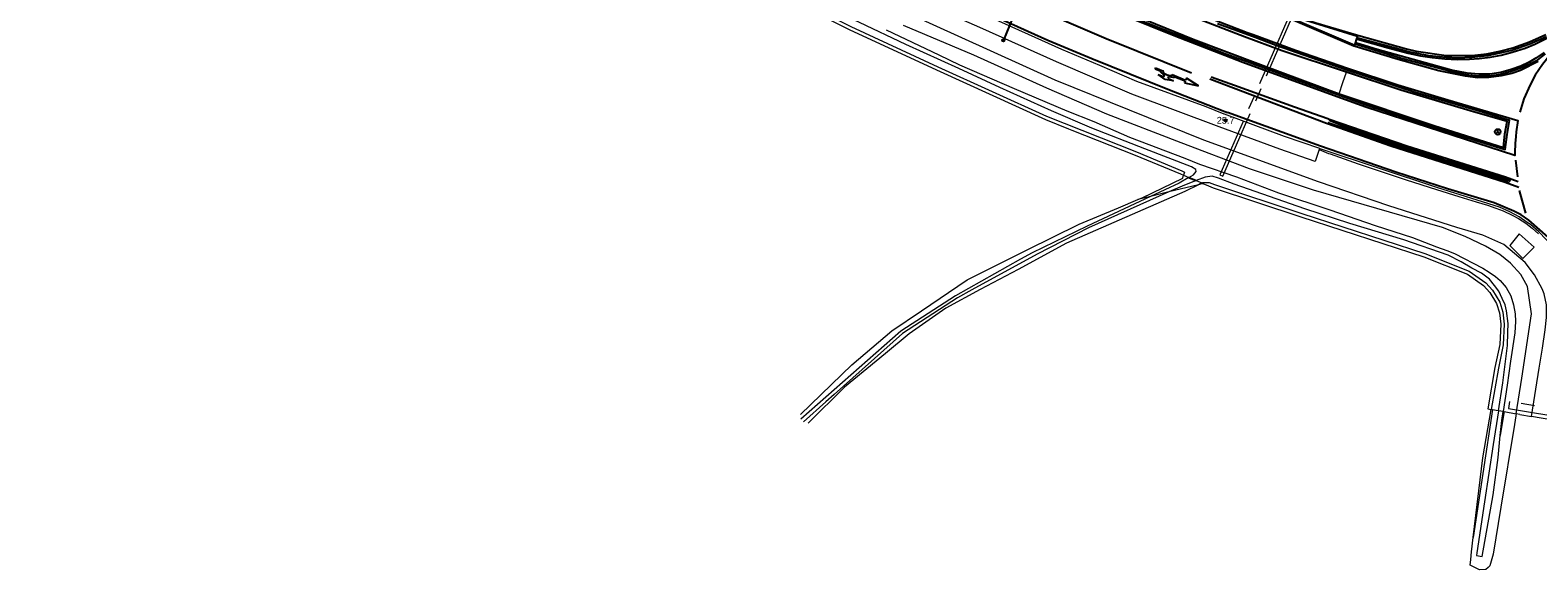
# Model space of a CAD drawing. Header units: metres. Extents: x 169249 to 194689, y 406250 to 412203.
# Tile 22 of 256: x 170221 to 170441, y 406476 to 406555. Entities that reach past the tile are written whole.
import ezdxf
from ezdxf.enums import TextEntityAlignment as Align

# ---------------------------------------------------------------- set-up
doc = ezdxf.new("R2010")
doc.units = ezdxf.units.M
doc.linetypes.add('BGT_NLCS_N264$0$AM-AS', pattern=[16, 10, -2, 2, -2])
doc.layers.get('0').update_dxf_attribs({"linetype": 'CONTINUOUS'})
for name, color, linetype, lineweight in [('BGT_NLCS_N264$0$B-WE-AM-AS_KUNSTWERK_DUIKER-GV', 252, 'BGT_NLCS_N264$0$AM-AS', 18), ('BGT_NLCS_N264$0$B-WE-GW-WATERGANG_INSTEEK-G', 252, 'CONTINUOUS', 18), ('BGT_NLCS_N264$0$B-WE-GW-WATERGANG_SLOOT_BODEM-G', 252, 'CONTINUOUS', 18), ('BGT_NLCS_N264$0$B-WE-OG-BREUKLIJN-G', 252, 'CONTINUOUS', 18), ('BGT_NLCS_N264$0$B-WE-OG-TOPOGRAFIE_TERREIN_AGRARISCH-GV', 252, 'CONTINUOUS', 18), ('BGT_NLCS_N264$0$B-WE-OG-TOPOGRAFIE_WATER-GV', 252, 'CONTINUOUS', 18), ('BGT_NLCS_N264$0$B-WE-OG-TOPOGRAFIE_WEG_BERM-GV', 252, 'CONTINUOUS', 18), ('BGT_NLCS_N264$0$B-WE-OG-TOPOGRAFIE_WEG_RIJWEG-GV', 252, 'CONTINUOUS', 18), ('BGT_NLCS_N264$0$B-WE-VW-BEWEGWIJZERING_DRAAGCONSTRUCTIE-S', 252, 'CONTINUOUS', 25), ('BGT_NLCS_N264$0$B-WE-VW-MARKERING_PIJL-S', 252, 'CONTINUOUS', 25), ('X-XX-AL-REFERENTIE-G', 7, 'CONTINUOUS', 18)]:
    doc.layers.add(name, color=color, linetype=linetype, lineweight=lineweight)
for name, color, linetype in [('BGT_NLCS_N264$0$B-WE-IE-MEUBILAIR_WEGMEUBILAIR-S', 252, 'CONTINUOUS'), ('BGT_NLCS_N264$0$B-WE-OG-TOPOGRAFIE_WATER_SLOOT-GV', 252, 'CONTINUOUS'), ('BGT_NLCS_N264$0$B-WE-OG-TOPOGRAFIE_WEG_VERKEERSEILAND-GV', 252, 'CONTINUOUS'), ('BGT_NLCS_N264$0$B-WE-VW-BEWEGWIJZERING_DRAAGCONSTRUCTIE_PORTAAL_POER-G', 252, 'CONTINUOUS'), ('BGT_NLCS_N264$0$B-WE-VW-MARKERING-G', 252, 'CONTINUOUS'), ('BGT_NLCS_N264$0$Label_Puntobject', 252, 'CONTINUOUS')]:
    doc.layers.add(name, color=color, linetype=linetype)
doc.styles.add('BGT_NLCS_N264$0$STANDARD', font='txt')

# ---------------------------------------------------------------- blocks, each defined once
blk = doc.blocks.new('BGT_NLCS_N264$0$SIE-WEG_WEGWIJZER-SO')
for q in [(-0.29, -0.29), (0, 0.41), (0.29, -0.29)]:
    blk.add_line((0, 0), q)
blk.add_circle((0, 0), 0.413)
blk = doc.blocks.new('BGT_NLCS_N264$0$B-SVW-MARKERING_PIJL_ROTONDE_RD_RA_6.80')
for p, q in [((0, 0.07), (1.29, 0.07)), ((0, -0.07), (0, 0.07)), ((2.61, 0.07), (4.75, 0.07)), ((4.75, 0.37), (4.75, 0.07)), ((6.8, 0), (4.75, 0.37)), ((0, -0.07), (0.77, -0.07)), ((1.95, -0.98), (0.75, -0.68)), ((0.75, -0.68), (1.6, -0.68)), ((1.6, -0.68), (1.6, -0.36)), ((3.15, -0.68), (1.95, -0.98)), ((2.3, -0.68), (2.3, -0.36)), ((2.3, -0.68), (3.15, -0.68)), ((3.13, -0.07), (4.75, -0.07)), ((4.75, -0.38), (6.8, 0)), ((4.75, -0.07), (4.75, -0.38))]:
    blk.add_line(p, q)
for major_axis, ratio, start_param, end_param in [((-0.7, 0), 0.321429, 5.943348, 9.764615), ((-1.2, 0), 0.3125, 6.484543, 7.558013), ((-1.2, 0), 0.3125, 8.14995, 9.22342)]:
    blk.add_ellipse((1.95, 0), major_axis=major_axis, ratio=ratio, start_param=start_param, end_param=end_param)
blk = doc.blocks.new('BGT_NLCS_N264$0$SIE-WEG_PAAL_ALGEMEEN_TYPE_01-SO')
h = blk.add_hatch(color=256)
edge = h.paths.add_edge_path()
edge.add_arc((0, 0), 0.188, 0, 360)
at = {"ltscale": 0.5}
blk.add_circle((0, 0), 0.188, dxfattribs=at)
blk = doc.blocks.new('BGT_NLCS_N264$0$SIE-WEG_PAAL_ALGEMEEN_TYPE_02-SO')
at = {"ltscale": 0.5}
h = blk.add_hatch(color=256, dxfattribs=at)
h.paths.add_polyline_path([(0, 0), (0.1875, 0, 0.41421356), (0, 0.1875)])
h.paths.add_polyline_path([(0, -0.1875), (0, 0), (-0.1875, 0, 0.41421356)])
for p, q in [((-0.1875, 0), (0.1875, 0)), ((0, -0.1875), (0, 0.1875))]:
    blk.add_line(p, q, dxfattribs=at)
blk.add_circle((0, 0), 0.1875, dxfattribs=at)
blk = doc.blocks.new('BGT_NLCS_N264')
at = {"layer": 'BGT_NLCS_N264$0$B-WE-AM-AS_KUNSTWERK_DUIKER-GV'}
for points in [[(170394.94, 406533.82, 11.11), (170411.12, 406570.97, 11.07), (170410.67, 406571.17, 11.07), (170394.49, 406534.02, 11.11), (170394.94, 406533.82, 11.11)], [(170467.9, 406494.57, 11.79), (170468.07, 406495.56, 11.79), (170436.8, 406500.9, 11.34), (170436.64, 406499.91, 11.34), (170467.9, 406494.57, 11.79)]]:
    blk.add_polyline3d(points, dxfattribs=at)
at = {"layer": 'BGT_NLCS_N264$0$B-WE-GW-WATERGANG_INSTEEK-G'}
blk.add_line((170391.84, 406532.84, 11.62), (170391.35, 406532.59, 11.61), dxfattribs=at)
for points in [[(170382.53, 406530.41, 11.39), (170383.14, 406530.67, 11.39), (170389.07, 406533.55, 11.44), (170389.2, 406533.99, 11.45)], [(170391.35, 406532.59, 11.61), (170389.4, 406531.59, 11.59), (170372.08, 406524.05, 11.58), (170365.05, 406520.19, 11.64), (170359.46, 406517.26, 11.63), (170354.47, 406514.53, 11.71), (170349.11, 406510.82, 11.61), (170345.65, 406507.9, 11.65), (170339.66, 406502.99, 11.71), (170334.37, 406497.75, 11.72)], [(170333.22, 406498.99, 11.66), (170340.74, 406506.29, 11.61), (170346.59, 406511.26, 11.54), (170350.88, 406514.17, 11.47), (170357.59, 406518.69, 11.46), (170366.35, 406523.05, 11.39), (170373.96, 406526.83, 11.39), (170379.69, 406529.23, 11.39), (170382.53, 406530.41, 11.39)], [(170437.77, 406499.13, 12.51), (170437.72, 406498.83, 12.51), (170437.52, 406497.56, 12.5), (170435.56, 406485.46, 12.22), (170434.4, 406478.59, 12.17), (170433.95, 406476.9, 12.09), (170433.69, 406476.67, 12.04), (170433.35, 406476.37, 11.97), (170432.44, 406476.31, 11.98), (170431.08, 406476.98, 12), (170431.15, 406477.83, 11.97), (170431.24, 406478.93, 11.92), (170431.5, 406481.03, 11.91)], [(170431.5, 406481.03, 11.91), (170432.93, 406492.69, 11.82), (170434.14, 406499.75, 11.79)]]:
    blk.add_polyline3d(points, dxfattribs=at)
at = {"layer": 'BGT_NLCS_N264$0$B-WE-GW-WATERGANG_SLOOT_BODEM-G'}
blk.add_line((170435.89, 406499.45, 11.08), (170435.2, 406499.57, 11.15), dxfattribs=at)
for points in [[(170389.98, 406533.65, 11.11), (170389.86, 406533.59, 11.11), (170388.53, 406532.82, 11.11), (170384.36, 406530.87, 11.13)], [(170387.05, 406531.53, 11.11), (170375.29, 406526.28, 11.12), (170367.81, 406522.43, 11.13), (170358.26, 406517.22, 11.14), (170356.14, 406516.06, 11.14), (170348.12, 406510.86, 11.15), (170338.14, 406501.93, 11.18), (170336.95, 406500.87, 11.19), (170333.67, 406497.94, 11.2)], [(170391.05, 406533.18, 11.11), (170388.97, 406532.39, 11.11), (170387.05, 406531.53, 11.11)], [(170384.36, 406530.87, 11.13), (170375.09, 406526.53, 11.16), (170367.08, 406522.64, 11.2), (170365.38, 406521.69, 11.2), (170355.85, 406516.36, 11.24), (170347.86, 406511.19, 11.28), (170333.29, 406498.34, 10.96)], [(170435.2, 406499.57, 11.15), (170434.44, 406494.62, 11.15), (170433.15, 406486.25, 10.99), (170432.06, 406478.79, 10.98), (170432, 406478.41, 10.98), (170432.81, 406478.27, 10.98), (170434.41, 406487.26, 10.98), (170435.17, 406492.74, 10.98), (170435.47, 406495.93, 11.03)], [(170435.47, 406495.93, 11.03), (170435.68, 406498.13, 11.06), (170435.89, 406499.45, 11.08)]]:
    blk.add_polyline3d(points, dxfattribs=at)
at = {"layer": 'BGT_NLCS_N264$0$B-WE-OG-BREUKLIJN-G'}
blk.add_polyline3d([(170410.4, 406541.97, 12.65), (170412.74, 406541.05, 12.77), (170421.19, 406538.17, 12.83), (170429.71, 406535.44, 12.97), (170433.91, 406534.15, 13.1), (170436.73, 406533.2, 13.13), (170436.67, 406533.06, 13.1), (170420.74, 406538.12, 12.81), (170412.35, 406540.99, 12.75), (170410.3, 406541.7, 12.65)], dxfattribs=at)
at = {"layer": 'BGT_NLCS_N264$0$B-WE-OG-TOPOGRAFIE_TERREIN_AGRARISCH-GV'}
for p, q in [((170387.05, 406531.53, 5.92), (170384.36, 406530.87, 2.84)), ((170391.35, 406532.59, 10.84), (170387.05, 406531.53, 5.92)), ((170392.03, 406532.76, 11.62), (170391.35, 406532.59, 10.84)), ((170384.36, 406530.87, 2.84), (170382.53, 406530.41, 0.74))]:
    blk.add_line(p, q, dxfattribs=at)
at = {"layer": 'BGT_NLCS_N264$0$B-WE-OG-TOPOGRAFIE_WATER-GV'}
for p, q in [((170389.2, 406533.99, 11.45), (170389.98, 406533.65, 11.11)), ((170391.05, 406533.18, 11.11), (170391.84, 406532.84, 11.62)), ((170434.34, 406499.72, 11.66), (170431.5, 406481.03, 1.58)), ((170434.14, 406499.75, 11.79), (170434.34, 406499.72, 11.66)), ((170436.01, 406499.43, 11.17), (170435.47, 406495.93, 9.29)), ((170435.89, 406499.45, 11.08), (170436.01, 406499.43, 11.17)), ((170436.01, 406499.43, 11.17), (170437.77, 406499.13, 12.51)), ((170438.31, 406499.03, 12.52), (170437.77, 406499.13, 12.51))]:
    blk.add_line(p, q, dxfattribs=at)
for points in [[(170437.77, 406499.13, 12.51), (170438.63, 406504.33, 12.55), (170440.04, 406513.72, 12.95), (170439.45, 406517.71, 13.1), (170438.49, 406519.49, 13.23), (170436.98, 406521.1, 13.22), (170435.39, 406522.41, 13.21), (170433.3, 406523.62, 13.08), (170430.35, 406525, 13.03), (170427.04, 406526.32, 12.78), (170417.42, 406529.12, 12.41), (170408.16, 406531.79, 12.34), (170398.83, 406534.92, 12.27), (170388.82, 406538.72, 12.21), (170377.97, 406542.92, 12.21), (170369.23, 406546.69, 12.2), (170358.54, 406551.51, 12.2), (170348.28, 406555.87, 12.16)], [(170203.95, 406644.04, 11.61), (170213.92, 406635.79, 11.74), (170222.9, 406628.81, 11.7), (170233.58, 406621.03, 11.6), (170243.19, 406613.91, 11.52), (170253.28, 406606.69, 11.56), (170263.48, 406599.64, 11.63), (170273.9, 406592.65, 11.7), (170284.33, 406586.49, 11.66), (170295.14, 406579.93, 11.63), (170305.44, 406574.05, 11.62), (170316.8, 406567.83, 11.61), (170327.63, 406562.2, 11.58), (170340.58, 406555.7, 11.55), (170353.3, 406549.82, 11.47), (170369.19, 406542.58, 11.51), (170382.3, 406537.37, 11.55), (170388.96, 406534.64, 11.47), (170389.33, 406534.4, 11.46), (170389.2, 406533.99, 11.45)], [(170345.72, 406555.24, 11.06), (170353.45, 406551.59, 11.06), (170356.47, 406550.11, 11.06), (170364.43, 406546.66, 11.06), (170372.13, 406543.39, 11.06), (170376.07, 406541.84, 11.06), (170381.27, 406539.55, 11.06)], [(170389.98, 406533.65, 11.11), (170390.63, 406534.01, 11.11), (170391.04, 406534.52, 11.11), (170391, 406534.82, 11.11), (170390.33, 406535.2, 11.11), (170383.52, 406537.85, 11.05), (170375.79, 406540.87, 11.05), (170369.9, 406543.36, 11.05), (170362.36, 406546.8, 11.05), (170356.34, 406549.57, 11.05), (170348.6, 406553.06, 11.05), (170341.83, 406556.27, 11.04), (170334.15, 406559.91, 11.08), (170328.18, 406562.96, 11.08), (170320.39, 406567.09, 11.08), (170314.74, 406570.07, 11.08), (170307.33, 406574.19, 11.08), (170302.3, 406577.02, 11.08), (170294.24, 406581.61, 11.06), (170286.26, 406586.39, 11.02), (170279.9, 406590.27, 11.02), (170273.34, 406594.4, 10.92), (170266.21, 406599.16, 11.02)], [(170381.27, 406539.55, 11.06), (170389.4, 406536.46, 11.06), (170391.52, 406535.61, 11.06), (170396.92, 406533.75, 11.11), (170403.06, 406531.41, 11.11), (170410.57, 406528.91, 11.11), (170417.18, 406526.63, 11.11), (170422.64, 406524.86, 11.11), (170426.15, 406523.52, 11.11), (170427.66, 406522.96, 11.11), (170428.76, 406522.53, 11.11), (170432.9, 406520.38, 11.11), (170433.85, 406519.8, 11.11), (170434.77, 406519.16, 11.11), (170435.44, 406518.59, 11.11), (170436.32, 406517.56, 11.11), (170437.01, 406516.34, 11.11), (170437.4, 406515.02, 11.11), (170437.63, 406513.73, 11.11), (170437.69, 406512.59, 11.11), (170437.6, 406510.93, 11.11), (170436.96, 406506.79, 11.11), (170436.48, 406503.31, 11.11), (170435.89, 406499.45, 11.08)], [(170435.2, 406499.57, 11.15), (170435.83, 406503.66, 11.15), (170436.52, 406509.09, 11.19), (170436.58, 406510.98, 11.12), (170436.61, 406512.33, 11.12), (170436.35, 406514.14, 11.12), (170436.17, 406515.02, 11.12), (170435.75, 406515.96, 11.12), (170435.23, 406517.01, 11.12), (170434.64, 406517.87, 11.12), (170433.88, 406518.78, 11.12), (170432.72, 406519.64, 11.12), (170431.33, 406520.41, 11.12), (170429.76, 406521.32, 11.12), (170427.87, 406522.27, 11.12), (170421.37, 406524.55, 11.12), (170413.46, 406526.9, 11.07), (170406.89, 406529.05, 11.07), (170396.56, 406532.68, 11.11), (170394.31, 406533.54, 11.11), (170393.36, 406533.82, 11.11), (170392.35, 406533.68, 11.11), (170391.05, 406533.18, 11.11)], [(170391.84, 406532.84, 11.62), (170392.01, 406532.93, 11.62), (170392.91, 406532.92, 11.65)], [(170392.91, 406532.92, 11.65), (170393.7, 406532.62, 11.65), (170406.48, 406528.38, 11.7), (170424.44, 406522.52, 11.67), (170430.9, 406519.96, 11.51), (170433.34, 406518.23, 11.67), (170434.33, 406517.17, 11.68), (170435.38, 406515.43, 11.68), (170435.86, 406513.95, 11.68), (170436.03, 406512.23, 11.68), (170435.89, 406509.2, 11.81), (170435.18, 406505.78, 11.77), (170434.14, 406499.75, 11.79)], [(170434.34, 406499.72, 11.66), (170435.15, 406499.58, 11.19), (170435.2, 406499.57, 11.15)]]:
    blk.add_polyline3d(points, dxfattribs=at)
at = {"layer": 'BGT_NLCS_N264$0$B-WE-OG-TOPOGRAFIE_WATER_SLOOT-GV'}
blk.add_line((170389.98, 406533.65, 11.11), (170391.05, 406533.18, 11.11), dxfattribs=at)
at = {"layer": 'BGT_NLCS_N264$0$B-WE-OG-TOPOGRAFIE_WEG_BERM-GV'}
for p, q in [((170409.08, 406537.86, 12.67), (170409.02, 406537.75, 12.58)), ((170391.84, 406532.84, 11.62), (170392.03, 406532.76, 11.62)), ((170438.31, 406499.03, 12.52), (170440.02, 406498.74, 12.55)), ((170444.54, 406497.96, 12.63), (170440.02, 406498.74, 12.55))]:
    blk.add_line(p, q, dxfattribs=at)
for points in [[(170203.95, 406644.04, 11.61), (170203.63, 406643.65, 11.61), (170213.6, 406635.4, 11.74), (170222.6, 406628.41, 11.7), (170233.28, 406620.62, 11.6), (170242.89, 406613.51, 11.52), (170252.99, 406606.28, 11.56), (170263.2, 406599.23, 11.63), (170273.63, 406592.23, 11.7), (170284.07, 406586.07, 11.66), (170294.89, 406579.5, 11.63), (170305.19, 406573.62, 11.62), (170316.57, 406567.39, 11.61), (170327.4, 406561.76, 11.58), (170340.36, 406555.25, 11.55), (170353.09, 406549.37, 11.47), (170369, 406542.12, 11.51), (170372.4, 406540.77, 11.52), (170372.86, 406540.58, 11.52), (170382.11, 406536.91, 11.55), (170388.73, 406534.2, 11.47), (170389.2, 406533.99, 11.45)], [(170440.02, 406498.74, 12.55), (170441.16, 406505.8, 12.76), (170441.62, 406508.71, 12.84), (170442.04, 406511.38, 12.89), (170442.23, 406513.19, 12.94), (170442.2, 406515.03, 12.99), (170441.88, 406516.66, 13.03), (170441.6, 406517.35, 13.06), (170440.48, 406519.41, 13.11), (170439.11, 406521.23, 13.23), (170435.99, 406523.86, 13.21), (170432.89, 406525.2, 13.1), (170429.11, 406526.34, 13), (170419.17, 406529.49, 12.82), (170408.9, 406533.01, 12.71), (170392.15, 406539.12, 12.65), (170370.43, 406547.85, 12.7), (170343.16, 406560.28, 12.69), (170325.49, 406569.03, 12.71), (170326.58, 406571.3, 12.65)], [(170409.02, 406537.75, 12.58), (170408.44, 406535.97, 12.67), (170408.43, 406535.97, 12.67), (170403.24, 406537.76, 12.66), (170394.41, 406541.04, 12.62), (170381.64, 406545.81, 12.63), (170376.18, 406548.15, 12.64), (170370.62, 406550.54, 12.66), (170359.44, 406555.55, 12.63), (170350.84, 406559.3, 12.64), (170339.37, 406564.82, 12.64), (170328.32, 406570.4, 12.64), (170326.58, 406571.3, 12.65)], [(170409.08, 406537.86, 12.67), (170403.92, 406539.64, 12.66), (170395.19, 406542.91, 12.63), (170395.11, 406542.92, 12.62), (170392.48, 406543.97, 12.65), (170382.38, 406547.66, 12.63), (170376.97, 406549.99, 12.64), (170371.43, 406552.37, 12.66), (170360.25, 406557.38, 12.63), (170351.67, 406561.12, 12.64), (170340.26, 406566.61, 12.64), (170329.23, 406572.18, 12.64), (170327.45, 406573.11, 12.65)], [(170411.94, 406545.87, 12.92), (170412.48, 406547.52, 13.1), (170413.02, 406549.03, 12.96)], [(170409.02, 406537.75, 12.58), (170410.39, 406537.17, 12.71), (170410.62, 406537.08, 12.71), (170414.72, 406535.63, 12.75), (170418.08, 406534.5, 12.75), (170421.72, 406533.31, 12.84), (170426.14, 406531.88, 12.93), (170429.39, 406530.87, 13.01), (170431.93, 406530.09, 13.07), (170433.59, 406529.58, 13.15), (170434.83, 406529.17, 13.2), (170435.9, 406528.77, 13.21), (170437.19, 406528.15, 13.21), (170438.12, 406527.67, 13.21), (170439.18, 406526.96, 13.21), (170440.12, 406526.23, 13.22), (170441.05, 406525.4, 13.25)], [(170446.9, 406514.29, 12.96), (170446.78, 406515.73, 13.02), (170446.47, 406517.2, 13.02), (170446.07, 406518.55, 13.07), (170445.55, 406519.9, 13.07), (170444.81, 406521.21, 13.09), (170444.34, 406521.95, 13.11), (170444.04, 406522.42, 13.12), (170443.16, 406523.56, 13.14), (170442.18, 406524.59, 13.14), (170441.08, 406525.7, 13.1), (170439.87, 406526.75, 13.07), (170439.41, 406527.08, 13.07), (170438.24, 406527.9, 13.06), (170436.87, 406528.61, 13.06), (170435.34, 406529.29, 13.03), (170426.36, 406532.14, 12.88), (170409.15, 406537.84, 12.67), (170409.08, 406537.86, 12.67)], [(170392.03, 406532.76, 11.62), (170392.81, 406532.42, 11.65), (170393.53, 406532.15, 11.65), (170406.32, 406527.9, 11.7), (170424.27, 406522.05, 11.67), (170430.66, 406519.51, 11.51), (170433.01, 406517.85, 11.67), (170433.92, 406516.86, 11.68), (170434.92, 406515.22, 11.68), (170435.37, 406513.85, 11.68), (170435.53, 406512.22, 11.68), (170435.39, 406509.26, 11.81), (170434.69, 406505.87, 11.77), (170433.65, 406499.84, 11.79), (170434.14, 406499.75, 11.79)], [(170438.78, 406521.83, 13.2), (170440.41, 406523.47, 13.3), (170438.23, 406525.42, 13.3), (170436.84, 406523.72, 13.24), (170438.78, 406521.83, 13.2)]]:
    blk.add_polyline3d(points, dxfattribs=at)
at = {"layer": 'BGT_NLCS_N264$0$B-WE-OG-TOPOGRAFIE_WEG_RIJWEG-GV'}
blk.add_polyline3d([(170410.4, 406541.97, 12.65), (170412.56, 406541.24, 12.68), (170414.61, 406540.5, 12.71), (170416.74, 406539.78, 12.71), (170418.79, 406539.1, 12.76), (170420.93, 406538.38, 12.78), (170423.09, 406537.66, 12.81), (170425.16, 406536.98, 12.82), (170427.35, 406536.29, 12.88), (170429.46, 406535.63, 12.92), (170431.52, 406534.99, 12.99), (170433.64, 406534.32, 13.07), (170434.79, 406533.96, 13.09), (170435.79, 406533.64, 13.09), (170436.89, 406533.25, 13.1), (170436.77, 406532.92, 13.09), (170435.93, 406533.19, 13.07), (170433.71, 406533.9, 13), (170431.64, 406534.56, 12.96), (170429.49, 406535.21, 12.88), (170427.35, 406535.89, 12.83), (170425.24, 406536.55, 12.83), (170423.04, 406537.27, 12.8), (170420.93, 406537.94, 12.76), (170418.76, 406538.68, 12.72), (170416.69, 406539.39, 12.71), (170414.49, 406540.18, 12.7), (170412.4, 406540.88, 12.67), (170410.3, 406541.7, 12.65)], dxfattribs=at)
at = {"layer": 'BGT_NLCS_N264$0$B-WE-OG-TOPOGRAFIE_WEG_VERKEERSEILAND-GV'}
for points in [[(170382.59, 406556.73, 12.8), (170395.23, 406551.77, 12.79), (170397.96, 406550.77, 12.79), (170407.23, 406547.38, 12.78), (170411.75, 406545.75, 12.82), (170415.73, 406544.32, 12.86), (170428.17, 406540.22, 12.99), (170436.18, 406537.72, 13.09), (170436.45, 406539.94, 13.11), (170436.79, 406541.96, 13.1), (170432.37, 406543.32, 13.02), (170423.03, 406546.08, 12.9), (170413.04, 406549.34, 12.77), (170402.71, 406552.94, 12.75), (170399.24, 406554.23, 12.77), (170394.16, 406556.12, 12.78)], [(170413.02, 406549.03, 12.96), (170403.6, 406552.13, 12.94), (170398.1, 406554.21, 12.94), (170390.88, 406556.96, 12.95), (170385.25, 406559.22, 12.96), (170380.98, 406560.91, 12.95), (170379.53, 406561.48, 12.95), (170373.06, 406564.2, 12.96), (170364.83, 406567.79, 12.91), (170359.1, 406570.4, 12.91), (170352.68, 406573.41, 12.91), (170346.45, 406576.37, 12.91), (170339.54, 406579.85, 12.93), (170332.33, 406583.6, 12.96), (170332.08, 406583.73, 12.96)], [(170330.78, 406580.89, 12.92), (170333.75, 406579.45, 12.93), (170342.04, 406575.34, 12.94), (170348.85, 406572.07, 12.9), (170356.23, 406568.57, 12.91), (170362.06, 406565.93, 12.9), (170368.29, 406563.17, 12.84), (170375.26, 406560.04, 12.85), (170379.97, 406558.17, 12.88), (170381.13, 406557.71, 12.89), (170390.59, 406553.88, 12.91), (170400.44, 406550.15, 12.94), (170411.94, 406545.87, 12.92)], [(170435.56, 406548.97, 13.18), (170433.94, 406548.73, 13.15), (170432.35, 406548.72, 13.12), (170430.61, 406548.9, 13.03), (170428.33, 406549.35, 12.99), (170424.5, 406550.39, 12.96), (170417.46, 406552.36, 12.9), (170414.45, 406553.29, 12.64), (170414.4, 406553.14, 12.64), (170421.05, 406551.09, 12.77), (170428.24, 406549.17, 12.88), (170430.45, 406548.67, 12.9), (170432.26, 406548.48, 12.93), (170433.83, 406548.51, 12.96), (170435.54, 406548.75, 12.96), (170437.06, 406549.17, 13), (170438.34, 406549.61, 13.04), (170439.76, 406550.26, 13.09), (170440.93, 406550.86, 13.12), (170442.09, 406551.73, 13.18)], [(170442.22, 406554.21, 13.16), (170439.79, 406553.13, 13.09), (170437.31, 406552.23, 13.02), (170435.64, 406551.87, 12.98), (170433.53, 406551.44, 12.95), (170431.3, 406551.2, 12.93), (170429.28, 406551.1, 12.88), (170427.53, 406551.17, 12.88), (170425.09, 406551.44, 12.84), (170422.04, 406551.99, 12.81), (170419.02, 406552.82, 12.78), (170414.66, 406554.01, 12.64), (170414.62, 406553.88, 12.64), (170419.1, 406552.61, 12.93), (170422.01, 406551.82, 12.93), (170423.8, 406551.44, 12.93), (170425.52, 406551.17, 12.93), (170427.38, 406550.98, 12.94), (170429.23, 406550.88, 13), (170430.96, 406550.92, 13), (170432.4, 406551.02, 13.03), (170433.98, 406551.23, 13.09), (170435.6, 406551.52, 13.15), (170437.21, 406551.94, 13.17), (170439.09, 406552.54, 13.22), (170440.49, 406553.14, 13.24), (170442.28, 406554.02, 13.27)], [(170441.89, 406551.92, 13.26), (170440.64, 406551.06, 13.25), (170439.69, 406550.51, 13.25), (170438.48, 406549.9, 13.24), (170437.04, 406549.41, 13.21), (170435.56, 406548.97, 13.18)], [(170411.94, 406545.87, 12.92), (170425.88, 406541.19, 13.02), (170435.94, 406538.03, 13.17), (170436.14, 406540.01, 13.19), (170436.47, 406541.81, 13.19), (170431.06, 406543.36, 13.26), (170420.92, 406546.41, 13.06), (170413.02, 406549.03, 12.96)]]:
    blk.add_polyline3d(points, dxfattribs=at)
at = {"layer": 'BGT_NLCS_N264$0$B-WE-VW-BEWEGWIJZERING_DRAAGCONSTRUCTIE_PORTAAL_POER-G', "linetype": 'Continuous'}
blk.add_line((170367.64, 406565.28, 18.49), (170362.87, 406553.69, 18.37), dxfattribs=at)
at = {"layer": 'BGT_NLCS_N264$0$B-WE-VW-MARKERING-G', "linetype": 'Continuous'}
blk.add_line((170437.71, 406536.16, 13.1), (170437.97, 406533.76, 13.11), dxfattribs=at)
for points in [[(170216.7, 406646.26, 12.81), (170228.44, 406636.86, 12.75), (170229.6, 406635.98, 12.75), (170240.36, 406627.79, 12.72), (170250.01, 406620.79, 12.72), (170259.82, 406613.97, 12.73), (170269.85, 406607.2, 12.77), (170284.85, 406597.48, 12.75), (170289.93, 406594.35, 12.75), (170297.7, 406589.81, 12.76), (170302.28, 406587.23, 12.76), (170308.61, 406583.66, 12.74), (170319.92, 406577.56, 12.72), (170332.01, 406571.28, 12.71), (170347.61, 406563.68, 12.69), (170356.59, 406559.45, 12.69), (170369.38, 406553.72, 12.68), (170375.77, 406551.03, 12.71), (170386.9, 406546.53, 12.7), (170395.24, 406543.29, 12.64), (170395.63, 406543.14, 12.64)], [(170289.02, 406598.99, 12.82), (170303.86, 406590.34, 12.78), (170306.26, 406588.94, 12.77), (170320.29, 406581.29, 12.76), (170338.11, 406572.05, 12.76), (170348.85, 406566.83, 12.75), (170359.73, 406561.8, 12.76), (170378.22, 406553.82, 12.79), (170378.35, 406553.77, 12.79), (170390.33, 406548.96, 12.81)], [(170442.74, 406551.59, 13.19), (170441.64, 406550.14, 13.18), (170440.56, 406548.59, 13.17), (170439.81, 406547.2, 13.15), (170438.91, 406545.14, 13.12), (170438.33, 406543.21, 13.16)], [(170439.2, 406528.45, 13.08), (170438.64, 406530.34, 13.1), (170438.29, 406531.75, 13.09)]]:
    blk.add_polyline3d(points, dxfattribs=at)
at = {"layer": 'BGT_NLCS_N264$0$B-WE-VW-MARKERING-G'}
for points in [[(170381.39, 406561.51, 12.85), (170398.46, 406554.84, 12.77), (170399.34, 406554.52, 12.76), (170405.54, 406552.26, 12.74), (170413.14, 406549.6, 12.79), (170420.52, 406547.2, 12.86), (170427.81, 406544.99, 12.92), (170438.04, 406541.97, 13.12), (170437.79, 406540.33, 13.12), (170437.73, 406539.62, 13.12), (170437.64, 406538.62, 13.11), (170437.61, 406537.31, 13.11), (170437.6, 406536.87, 13.11), (170415.83, 406543.93, 12.85), (170411.63, 406545.41, 12.84), (170397.84, 406550.44, 12.79), (170387.84, 406554.32, 12.79), (170380.81, 406557.16, 12.79)], [(170414.48, 406554.47, 12.64), (170414.78, 406554.38, 12.65), (170421.76, 406552.42, 12.83), (170423.16, 406552.12, 12.85), (170427.55, 406551.47, 12.88), (170431.3, 406551.49, 12.93), (170433.52, 406551.73, 12.95), (170435.42, 406552.09, 12.97), (170437.31, 406552.58, 13.03), (170439.73, 406553.46, 13.11), (170442.14, 406554.56, 13.17)], [(170414.09, 406552.82, 12.63), (170400.79, 406558.53, 12.61), (170398.73, 406559.42, 12.6)], [(170398.73, 406559.42, 12.6), (170400.86, 406558.73, 12.6), (170408.53, 406556.26, 12.62), (170414.48, 406554.47, 12.64)], [(170440.99, 406550.58, 13.16), (170438.41, 406549.29, 13.04), (170437.17, 406548.84, 12.99), (170435.59, 406548.48, 12.99), (170433.8, 406548.23, 12.94), (170432.12, 406548.22, 12.9), (170430.36, 406548.44, 12.89), (170426.48, 406549.23, 12.85), (170420.53, 406550.87, 12.79), (170414.27, 406552.77, 12.64), (170414.09, 406552.82, 12.63)], [(170404.17, 406557.45, 12.6), (170404.09, 406557.31, 12.6), (170414.21, 406552.97, 12.65), (170414.54, 406554.05, 12.65), (170414.6, 406554.26, 12.65), (170408.31, 406556.19, 12.62), (170404.17, 406557.45, 12.6)], [(170410.05, 406541.53, 12.66), (170396.47, 406546.72, 12.76), (170393.04, 406548.03, 12.77)], [(170393.23, 406548.35, 12.78), (170396.62, 406547.13, 12.77), (170405.39, 406543.97, 12.76), (170410.28, 406542.27, 12.68)], [(170442.46, 406524.94, 13.23), (170439.65, 406527.42, 13.22), (170438.51, 406528.2, 13.21), (170437.42, 406528.73, 13.19), (170434.58, 406529.92, 13.1), (170427.76, 406531.98, 12.92), (170420.21, 406534.41, 12.81), (170409.19, 406538.22, 12.7), (170395.63, 406543.14, 12.64)], [(170438.17, 406532.18, 13.06), (170436.18, 406532.9, 13.06), (170419.47, 406538.23, 12.7), (170410.23, 406541.47, 12.66), (170410.05, 406541.53, 12.66)], [(170410.28, 406542.27, 12.68), (170410.48, 406542.19, 12.68), (170421.8, 406538.27, 12.8), (170436.23, 406533.74, 13.09), (170438.1, 406533.04, 13.09)]]:
    blk.add_polyline3d(points, dxfattribs=at)
at = {"layer": 'BGT_NLCS_N264$0$B-WE-IE-MEUBILAIR_WEGMEUBILAIR-S', "color": 7}
for name, p in [('BGT_NLCS_N264$0$SIE-WEG_PAAL_ALGEMEEN_TYPE_01-SO', (170362.87, 406553.69, 12.68)), ('BGT_NLCS_N264$0$SIE-WEG_PAAL_ALGEMEEN_TYPE_02-SO', (170395.34, 406542, 12.64))]:
    blk.add_blockref(name, p, dxfattribs=at)
at = {"layer": 'BGT_NLCS_N264$0$B-WE-VW-BEWEGWIJZERING_DRAAGCONSTRUCTIE-S', "color": 7}
blk.add_blockref('BGT_NLCS_N264$0$SIE-WEG_WEGWIJZER-SO', (170435.09, 406540.3, 13.32), dxfattribs=at)
at = {"layer": 'BGT_NLCS_N264$0$B-WE-VW-MARKERING_PIJL-S', "color": 7, "rotation": 338.150148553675}
blk.add_blockref('BGT_NLCS_N264$0$B-SVW-MARKERING_PIJL_ROTONDE_RD_RA_6.80', (170385.06, 406549.59, 12.68), dxfattribs=at)
at = {"layer": 'BGT_NLCS_N264$0$Label_Puntobject', "lineweight": 18, "style": 'BGT_NLCS_N264$0$STANDARD'}
blk.add_text('25.7', height=1, dxfattribs=at).set_placement((170395.34, 406542, 12.64), align=Align.MIDDLE)

msp = doc.modelspace()

# ---------------------------------------------------------------- block references
at = {"layer": 'X-XX-AL-REFERENTIE-G'}
msp.add_blockref('BGT_NLCS_N264', (0, 0), dxfattribs=at)

doc.saveas('drawing.dxf')
